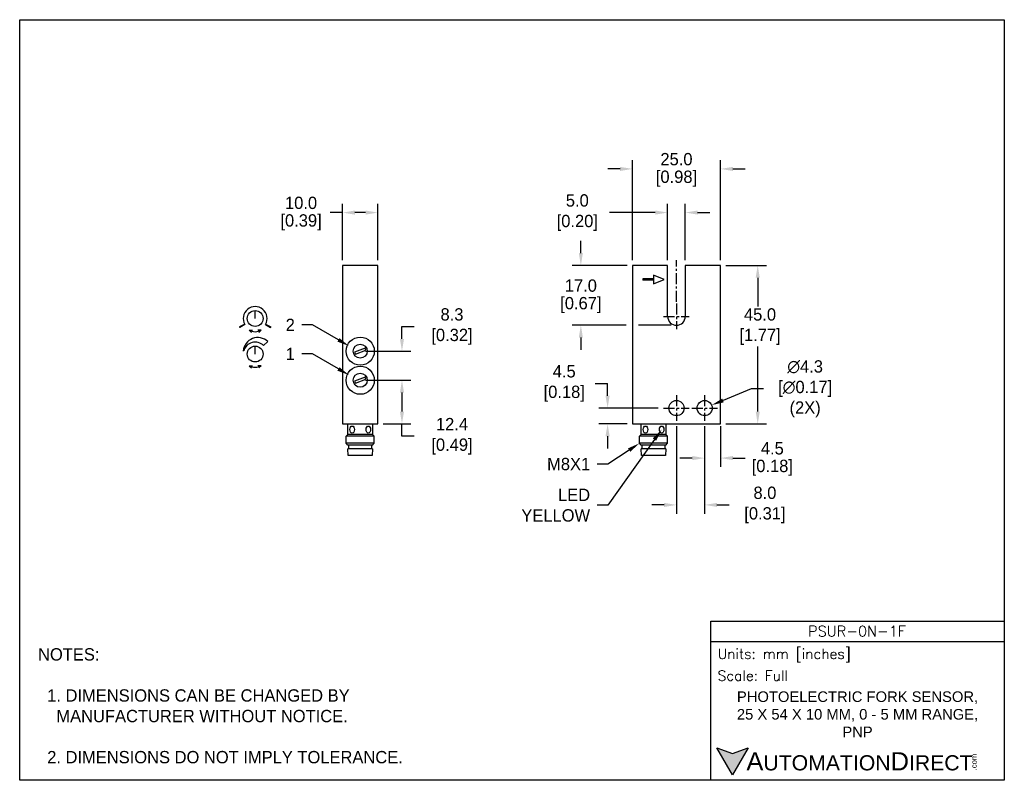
# Model space of a CAD drawing. Header units: inches. Extents: x 0 to 279, y 0 to 216.
import ezdxf
from ezdxf import colors
from ezdxf.entities.mleader import LeaderData, LeaderLine
from ezdxf.math import Vec2, Vec3

# ---------------------------------------------------------------- set-up
doc = ezdxf.new("R2010")
doc.units = ezdxf.units.IN
doc.header["$LTSCALE"] = 10
doc.header["$MEASUREMENT"] = 0
doc.linetypes.add('CENTER', pattern=[2, 1.25, -0.25, 0.25, -0.25])
for name, color, linetype in [('CENTERLINE', 40, 'CENTER'), ('DIMENSIONS', 140, 'Continuous'), ('TEXT', 140, 'Continuous')]:
    doc.layers.add(name, color=color, linetype=linetype)
doc.styles.add('ROMANS', font='romans.shx')
doc.styles.add('型式1', font='txt')
doc.dimstyles.get("Standard").update_dxf_attribs({"dimtxt": 3.5, "dimasz": 3.5, "dimexe": 2.5, "dimexo": 1.5, "dimgap": 1, "dimtad": 0, "dimtih": 1, "dimtoh": 1, "dimdec": 1, "dimzin": 0, "dimdsep": 46, "dimtxsty": 'Standard', "dimcen": 0, "dimadec": 0, "dimazin": 0, "dimtfac": 1, "dimtdec": 1, "dimtofl": 0, "dimtmove": 0, "dimatfit": 3, "dimfxl": 1, "dimtolj": 1, "dimtzin": 0, "dimarcsym": 0})

# ---------------------------------------------------------------- blocks, each defined once
blk = doc.blocks.new('SYMB_POTI-ANALOG')
at = {"color": 7, "linetype": 'Continuous'}
for p, q in [((4.52, 5.25), (4.52, 8.25)), ((7.7, 8.43), (9.29, 10.02)), ((0.17, 6.41), (0, 6.46)), ((2.27, 0.85), (3.47, 0.85)), ((2.27, 0.85), (3.12, 0)), ((6.77, 0.85), (5.57, 0.85)), ((6.77, 0.85), (5.92, 0))]:
    blk.add_line(p, q, dxfattribs=at)
blk.add_circle((4.52, 5.25), 3, dxfattribs=at)
for centre, radius, start, end in [((5.53, 5.94), 5.55, 47.2559, 174.6854), ((4.52, 5.25), 4.5, 45, 165), ((4.52, 4.75), 4.5, 240, 300)]:
    blk.add_arc(centre, radius, start, end, dxfattribs=at)
blk = doc.blocks.new('SYMB_POTI-DIGITAL')
at = {"color": 7, "linetype": 'Continuous'}
for p, q in [((5.96, 5.25), (5.96, 8.25)), ((1.99, 3.13), (0, 2.08)), ((2.06, 3), (0.11, 1.87)), ((3.71, 0.85), (4.56, 0)), ((3.71, 0.85), (4.91, 0.85)), ((8.21, 0.85), (7.01, 0.85)), ((8.21, 0.85), (7.36, 0)), ((9.86, 3), (11.81, 1.87)), ((9.93, 3.13), (11.92, 2.08))]:
    blk.add_line(p, q, dxfattribs=at)
blk.add_circle((5.96, 5.25), 3, dxfattribs=at)
for centre, radius, start, end in [((5.96, 5.25), 4.5, 330, 210), ((5.96, 5.25), 6.75, 208, 210), ((5.96, 4.75), 4.5, 240, 300), ((5.96, 5.25), 6.75, 330, 332)]:
    blk.add_arc(centre, radius, start, end, dxfattribs=at)
blk = doc.blocks.new('*D24')
at = {"layer": 'DEFPOINTS', "color": 0, "transparency": 16777216}
for p in [(198.87, 173.54), (173.87, 146.16), (198.87, 146.16)]:
    blk.add_point(p, dxfattribs=at)
at = {"layer": 'DIMENSIONS', "color": 0, "lineweight": -2, "transparency": 16777216}
for p, q in [((173.87, 147.66), (173.87, 176.04)), ((198.87, 147.66), (198.87, 176.04)), ((170.37, 173.54), (166.87, 173.54)), ((202.37, 173.54), (205.87, 173.54))]:
    blk.add_line(p, q, dxfattribs=at)
at = {"layer": 'DIMENSIONS', "color": 0, "transparency": 16777216}
for points in [[(170.37, 174.12), (170.37, 172.96), (173.87, 173.54)], [(202.37, 174.12), (202.37, 172.96), (198.87, 173.54)]]:
    blk.add_solid(points, dxfattribs=at)
at = {"layer": 'DIMENSIONS', "color": 0, "transparency": 16777216, "char_height": 3.5, "attachment_point": 5}
for s, insert in [('\\A1;25.0', (186.37, 176.29)), ('\\A1;[0.98]', (186.37, 170.79))]:
    blk.add_mtext(s, dxfattribs=dict(at, insert=insert))
blk = doc.blocks.new('*D25')
at = {"layer": 'DEFPOINTS', "color": 0, "transparency": 16777216}
for p in [(198.87, 146.16), (209.43, 146.16), (198.87, 101.16)]:
    blk.add_point(p, dxfattribs=at)
at = {"layer": 'DIMENSIONS', "color": 0, "lineweight": -2, "transparency": 16777216}
for p, q in [((200.37, 146.16), (211.93, 146.16)), ((209.43, 142.66), (209.43, 134.46)), ((209.43, 104.66), (209.43, 123.13)), ((200.37, 101.16), (211.93, 101.16))]:
    blk.add_line(p, q, dxfattribs=at)
at = {"layer": 'DIMENSIONS', "color": 0, "transparency": 16777216}
for points in [[(208.85, 142.66), (210.01, 142.66), (209.43, 146.16)], [(208.85, 104.66), (210.01, 104.66), (209.43, 101.16)]]:
    blk.add_solid(points, dxfattribs=at)
at = {"layer": 'DIMENSIONS', "color": 0, "transparency": 16777216, "insert": (209.43, 128.8), "char_height": 3.5, "attachment_point": 5}
blk.add_mtext('\\A1; 45.0\\P [1.77]', dxfattribs=at)
blk = doc.blocks.new('*D26')
at = {"layer": 'DEFPOINTS', "color": 0, "transparency": 16777216}
for p in [(91.63, 161.14), (91.63, 146.16), (101.63, 146.16)]:
    blk.add_point(p, dxfattribs=at)
at = {"layer": 'DIMENSIONS', "color": 0, "lineweight": -2, "transparency": 16777216}
for p, q in [((91.63, 147.66), (91.63, 163.64)), ((101.63, 147.66), (101.63, 163.64)), ((91.63, 161.14), (88.13, 161.14)), ((98.13, 161.14), (95.13, 161.14))]:
    blk.add_line(p, q, dxfattribs=at)
at = {"layer": 'DIMENSIONS', "color": 0, "transparency": 16777216}
for points in [[(95.13, 161.73), (95.13, 160.56), (91.63, 161.14)], [(98.13, 161.73), (98.13, 160.56), (101.63, 161.14)]]:
    blk.add_solid(points, dxfattribs=at)
at = {"layer": 'DIMENSIONS', "color": 0, "transparency": 16777216, "char_height": 3.5, "attachment_point": 5}
for s, insert in [('\\A1;10.0', (79.84, 163.89)), ('\\A1;[0.39]', (79.84, 158.39))]:
    blk.add_mtext(s, dxfattribs=dict(at, insert=insert))
blk = doc.blocks.new('*D27')
at = {"layer": 'DEFPOINTS', "color": 0, "transparency": 16777216}
for p in [(186.37, 102.01), (194.37, 102.01), (194.37, 78.17)]:
    blk.add_point(p, dxfattribs=at)
at = {"layer": 'DIMENSIONS', "color": 0, "lineweight": -2, "transparency": 16777216}
for p, q in [((186.37, 100.51), (186.37, 75.67)), ((194.37, 100.51), (194.37, 75.67)), ((182.87, 78.17), (179.37, 78.17)), ((197.87, 78.17), (201.37, 78.17))]:
    blk.add_line(p, q, dxfattribs=at)
at = {"layer": 'DIMENSIONS', "color": 0, "transparency": 16777216}
for points in [[(182.87, 78.75), (182.87, 77.59), (186.37, 78.17)], [(197.87, 78.75), (197.87, 77.59), (194.37, 78.17)]]:
    blk.add_solid(points, dxfattribs=at)
at = {"layer": 'DIMENSIONS', "color": 0, "transparency": 16777216, "insert": (210.82, 78.17), "char_height": 3.5, "attachment_point": 5}
blk.add_mtext('\\A1; 8.0\\P [0.31]', dxfattribs=at)
blk = doc.blocks.new('*D28')
at = {"layer": 'DEFPOINTS', "color": 0, "transparency": 16777216}
for p in [(166.83, 105.66), (182.72, 105.66), (173.87, 101.16)]:
    blk.add_point(p, dxfattribs=at)
at = {"layer": 'DIMENSIONS', "color": 0, "lineweight": -2, "transparency": 16777216}
for p, q in [((163.33, 112.66), (166.83, 112.66)), ((166.83, 109.16), (166.83, 112.66)), ((181.22, 105.66), (164.33, 105.66)), ((172.37, 101.16), (164.33, 101.16)), ((166.83, 97.66), (166.83, 94.16))]:
    blk.add_line(p, q, dxfattribs=at)
at = {"layer": 'DIMENSIONS', "color": 0, "transparency": 16777216}
for points in [[(166.24, 109.16), (167.41, 109.16), (166.83, 105.66)], [(166.24, 97.66), (167.41, 97.66), (166.83, 101.16)]]:
    blk.add_solid(points, dxfattribs=at)
at = {"layer": 'DIMENSIONS', "color": 0, "transparency": 16777216, "insert": (153.87, 112.66), "char_height": 3.5, "attachment_point": 5}
blk.add_mtext('\\A1; 4.5\\P [0.18]', dxfattribs=at)
blk = doc.blocks.new('*D29')
at = {"layer": 'DEFPOINTS', "color": 0, "transparency": 16777216}
for p in [(96.63, 121.81), (108.48, 121.81), (96.63, 113.56)]:
    blk.add_point(p, dxfattribs=at)
at = {"layer": 'DIMENSIONS', "color": 0, "lineweight": -2, "transparency": 16777216}
for p, q in [((108.48, 125.31), (108.48, 128.81)), ((108.48, 128.81), (111.98, 128.81)), ((98.13, 121.81), (110.98, 121.81)), ((98.13, 113.56), (110.98, 113.56)), ((108.48, 110.06), (108.48, 106.56))]:
    blk.add_line(p, q, dxfattribs=at)
at = {"layer": 'DIMENSIONS', "color": 0, "transparency": 16777216}
for points in [[(107.9, 125.31), (109.06, 125.31), (108.48, 121.81)], [(107.9, 110.06), (109.06, 110.06), (108.48, 113.56)]]:
    blk.add_solid(points, dxfattribs=at)
at = {"layer": 'DIMENSIONS', "color": 0, "transparency": 16777216, "insert": (122.02, 128.81), "char_height": 3.5, "attachment_point": 5}
blk.add_mtext('\\A1; 8.3\\P [0.32]', dxfattribs=at)
blk = doc.blocks.new('*D30')
at = {"layer": 'DEFPOINTS', "color": 0, "transparency": 16777216}
for p in [(96.63, 113.56), (101.63, 101.16), (108.48, 101.16)]:
    blk.add_point(p, dxfattribs=at)
at = {"layer": 'DIMENSIONS', "color": 0, "lineweight": -2, "transparency": 16777216}
for p, q in [((98.13, 113.56), (110.98, 113.56)), ((108.48, 110.06), (108.48, 104.66)), ((103.13, 101.16), (110.98, 101.16)), ((108.48, 97.66), (108.48, 101.16)), ((111.98, 97.66), (108.48, 97.66))]:
    blk.add_line(p, q, dxfattribs=at)
at = {"layer": 'DIMENSIONS', "color": 0, "transparency": 16777216}
for points in [[(107.9, 110.06), (109.06, 110.06), (108.48, 113.56)], [(107.9, 104.66), (109.06, 104.66), (108.48, 101.16)]]:
    blk.add_solid(points, dxfattribs=at)
at = {"layer": 'DIMENSIONS', "color": 0, "transparency": 16777216, "insert": (122.02, 97.66), "char_height": 3.5, "attachment_point": 5}
blk.add_mtext('\\A1; 12.4\\P [0.49]', dxfattribs=at)
blk = doc.blocks.new('*D31')
at = {"layer": 'DEFPOINTS', "color": 0, "transparency": 16777216}
for p in [(196.35, 106.49), (192.38, 104.84)]:
    blk.add_point(p, dxfattribs=at)
at = {"layer": 'DIMENSIONS', "color": 0, "lineweight": -2, "transparency": 16777216}
for p, q in [((207.52, 111.12), (199.58, 107.83)), ((211.02, 111.12), (207.52, 111.12))]:
    blk.add_line(p, q, dxfattribs=at)
at = {"layer": 'DIMENSIONS', "color": 0, "transparency": 16777216}
blk.add_solid([(199.36, 108.37), (199.81, 107.29), (196.35, 106.49)], dxfattribs=at)
at = {"layer": 'DIMENSIONS', "color": 0, "transparency": 16777216, "insert": (222.23, 111.12), "char_height": 3.5, "attachment_point": 5}
blk.add_mtext('\\A1; ∅4.3\\P [∅0.17]\\P (2X)', dxfattribs=at)
blk = doc.blocks.new('*D32')
at = {"layer": 'DEFPOINTS', "color": 0, "transparency": 16777216}
for p in [(183.87, 161.15), (183.87, 146.16), (188.87, 146.16)]:
    blk.add_point(p, dxfattribs=at)
at = {"layer": 'TEXT', "color": 0, "lineweight": -2, "transparency": 16777216}
for p, q in [((183.87, 147.66), (183.87, 163.65)), ((188.87, 147.66), (188.87, 163.65)), ((180.37, 161.15), (167.33, 161.15)), ((192.37, 161.15), (195.87, 161.15))]:
    blk.add_line(p, q, dxfattribs=at)
at = {"layer": 'TEXT', "color": 0, "transparency": 16777216}
for points in [[(180.37, 161.74), (180.37, 160.57), (183.87, 161.15)], [(192.37, 161.74), (192.37, 160.57), (188.87, 161.15)]]:
    blk.add_solid(points, dxfattribs=at)
at = {"layer": 'TEXT', "color": 0, "transparency": 16777216, "insert": (157.58, 161.15), "char_height": 3.5, "attachment_point": 5}
blk.add_mtext('\\A1; 5.0\\P [0.20]', dxfattribs=at)
blk = doc.blocks.new('*D33')
at = {"layer": 'DEFPOINTS', "color": 0, "transparency": 16777216}
for p in [(159.24, 146.16), (173.87, 146.16), (186.37, 129.16)]:
    blk.add_point(p, dxfattribs=at)
at = {"layer": 'TEXT', "color": 0, "lineweight": -2, "transparency": 16777216}
for p, q in [((159.24, 149.66), (159.24, 153.16)), ((172.37, 146.16), (156.74, 146.16)), ((172.12, 129.16), (156.74, 129.16)), ((184.87, 129.16), (175.62, 129.16)), ((159.24, 125.66), (159.24, 122.16))]:
    blk.add_line(p, q, dxfattribs=at)
at = {"layer": 'TEXT', "color": 0, "transparency": 16777216}
for points in [[(158.66, 149.66), (159.82, 149.66), (159.24, 146.16)], [(158.66, 125.66), (159.82, 125.66), (159.24, 129.16)]]:
    blk.add_solid(points, dxfattribs=at)
at = {"layer": 'TEXT', "color": 0, "transparency": 16777216, "char_height": 3.5, "attachment_point": 5}
for s, insert in [('\\A1;17.0', (159.24, 140.41)), ('\\A1;[0.67]', (159.24, 134.91))]:
    blk.add_mtext(s, dxfattribs=dict(at, insert=insert))
blk = doc.blocks.new('*D34')
at = {"layer": 'DEFPOINTS', "color": 0, "transparency": 16777216}
for p in [(194.37, 102.01), (198.87, 102.01), (198.87, 91.46)]:
    blk.add_point(p, dxfattribs=at)
at = {"layer": 'TEXT', "color": 0, "lineweight": -2, "transparency": 16777216}
for p, q in [((194.37, 100.51), (194.37, 88.96)), ((198.87, 100.51), (198.87, 88.96)), ((190.87, 91.46), (187.37, 91.46)), ((202.37, 91.46), (205.87, 91.46))]:
    blk.add_line(p, q, dxfattribs=at)
at = {"layer": 'TEXT', "color": 0, "transparency": 16777216}
for points in [[(190.87, 92.05), (190.87, 90.88), (194.37, 91.46)], [(202.37, 92.05), (202.37, 90.88), (198.87, 91.46)]]:
    blk.add_solid(points, dxfattribs=at)
at = {"layer": 'TEXT', "color": 0, "transparency": 16777216, "char_height": 3.5, "attachment_point": 5}
for s, insert in [('\\A1;4.5', (213.57, 94.21)), ('\\A1;[0.18]', (213.57, 88.71))]:
    blk.add_mtext(s, dxfattribs=dict(at, insert=insert))

msp = doc.modelspace()

# ---------------------------------------------------------------- hatches: boundary and pattern name
at = {"layer": 'TEXT'}
msp.add_hatch(color=256, dxfattribs=at).paths.add_polyline_path([(206.74, 9.21), (202.31, 7.59), (197.87, 9.21), (202.31, 1.53)])

# ---------------------------------------------------------------- linework, layer by layer
for p, q in [((101.63, 146.16), (91.63, 146.16)), ((91.63, 146.16), (91.63, 101.16)), ((101.63, 101.16), (101.63, 146.16)), ((173.87, 146.16), (173.87, 101.16)), ((183.87, 146.16), (173.87, 146.16)), ((183.87, 131.66), (183.87, 146.16)), ((188.87, 146.16), (188.87, 131.66)), ((198.87, 146.16), (188.87, 146.16)), ((198.87, 101.16), (198.87, 146.16)), ((179.87, 143.36), (179.87, 140.96)), ((182.87, 142.16), (179.87, 143.36)), ((179.87, 142.36), (176.87, 142.36)), ((176.87, 142.36), (176.87, 141.96)), ((179.87, 142.16), (176.87, 142.16)), ((179.87, 141.96), (176.87, 141.96)), ((179.87, 140.96), (182.87, 142.16)), ((98.01, 122.68), (95.04, 121.5)), ((95.04, 121.5), (95.26, 120.94)), ((95.26, 120.94), (98.23, 122.13)), ((98.23, 122.13), (98.01, 122.68)), ((98.01, 114.43), (95.04, 113.25)), ((95.04, 113.25), (95.26, 112.69)), ((95.26, 112.69), (98.23, 113.88)), ((98.23, 113.88), (98.01, 114.43)), ((91.63, 101.16), (101.63, 101.16)), ((93.13, 98.16), (93.13, 101.16)), ((100.13, 101.16), (100.13, 98.16)), ((173.87, 101.16), (198.87, 101.16)), ((176.37, 98.16), (176.37, 101.16)), ((183.37, 101.16), (183.37, 98.16)), ((92.63, 97.66), (93.13, 98.16)), ((100.13, 98.16), (93.13, 98.16)), ((100.63, 97.66), (100.13, 98.16)), ((175.87, 97.66), (176.37, 98.16)), ((183.37, 98.16), (176.37, 98.16)), ((183.87, 97.66), (183.37, 98.16)), ((92.63, 95.66), (92.63, 97.66)), ((100.63, 97.66), (92.63, 97.66)), ((93.13, 95.16), (92.63, 95.66)), ((100.63, 95.66), (92.63, 95.66)), ((100.13, 95.16), (93.13, 95.16)), ((93.43, 94.16), (93.43, 95.16)), ((99.83, 95.16), (99.83, 94.16)), ((100.13, 95.16), (100.63, 95.66)), ((100.63, 95.66), (100.63, 97.66)), ((183.87, 97.66), (175.87, 97.66)), ((175.87, 95.66), (175.87, 97.66)), ((183.87, 95.66), (175.87, 95.66)), ((176.37, 95.16), (175.87, 95.66)), ((183.37, 95.16), (176.37, 95.16)), ((176.67, 94.16), (176.67, 95.16)), ((183.07, 95.16), (183.07, 94.16)), ((183.37, 95.16), (183.87, 95.66)), ((183.87, 95.66), (183.87, 97.66)), ((93.43, 94.16), (93.13, 94.06)), ((100.13, 94.06), (93.13, 94.06)), ((93.23, 92.16), (93.13, 94.06)), ((100.13, 94.06), (99.83, 94.16)), ((100.13, 94.06), (100.03, 92.16)), ((176.67, 94.16), (176.37, 94.06)), ((176.47, 92.16), (176.37, 94.06)), ((183.37, 94.06), (176.37, 94.06)), ((183.37, 94.06), (183.07, 94.16)), ((183.37, 94.06), (183.27, 92.16)), ((100.03, 92.16), (93.23, 92.16)), ((183.27, 92.16), (176.47, 92.16))]:
    msp.add_line(p, q)
for centre, radius in [((96.63, 121.81), 4), ((96.63, 121.81), 2), ((96.63, 113.56), 4), ((96.63, 113.56), 2), ((186.37, 105.66), 2.15), ((194.37, 105.66), 2.15)]:
    msp.add_circle(centre, radius)
msp.add_arc((186.37, 131.66), 2.5, 180, 0)
for centre in [(94.33, 99.56), (98.93, 99.56), (177.57, 99.56), (182.17, 99.56)]:
    msp.add_ellipse(centre, major_axis=(0, -1), ratio=0.65)
at = {"layer": 'CENTERLINE', "ltscale": 0.25}
for p, q in [((186.37, 135.82), (186.37, 147.66)), ((186.37, 135.31), (186.37, 128.01)), ((182.72, 131.66), (190.02, 131.66)), ((186.37, 109.31), (186.37, 102.01)), ((194.37, 109.31), (194.37, 102.01)), ((182.72, 105.66), (190.02, 105.66)), ((190.72, 105.66), (198.02, 105.66))]:
    msp.add_line(p, q, dxfattribs=at)
at = {"layer": 'DEFPOINTS'}
msp.add_lwpolyline([(0, 215.9), (279.4, 215.9), (279.4, 0), (0, 0)], close=True, dxfattribs=at)
at = {"layer": 'TEXT'}
msp.add_line((196.09, 39.42), (279.4, 39.42), dxfattribs=at)
for points in [[(196.09, 0), (196.09, 45.17), (279.4, 45.17), (279.4, 0)], [(206.74, 9.21), (202.31, 1.53), (197.87, 9.21), (202.31, 7.59)]]:
    msp.add_lwpolyline(points, close=True, dxfattribs=at)

# ---------------------------------------------------------------- block references
at = {"xscale": 0.75, "yscale": 0.75, "zscale": 0.75}
for name, p in [('SYMB_POTI-DIGITAL', (62.35, 127.15)), ('SYMB_POTI-ANALOG', (63.43, 117.05))]:
    msp.add_blockref(name, p, dxfattribs=at)

# ---------------------------------------------------------------- texts
at = {"layer": 'TEXT'}
for s, insert, char_height, width, attachment_point, style in [('PSUR-0N-1F', (237.62, 42.33), 3, 55.9017, 5, 'ROMANS'), (' Units: mm [inches]', (196.09, 35.43), 2.8712, 83.3079, 4, 'ROMANS'), (' Scale: Full', (196.09, 29.69), 2.8712, 83.3079, 4, 'ROMANS'), ('{\\fArial|b0|i0|c0|p34;     \\H1.2x;A\\H0.8333x;UTOMATION\\H1.2x;D\\H0.8333x;IRECT}', (197.87, 5.37), 4.3068, 72.9565, 4, '型式1')]:
    msp.add_mtext(s, dxfattribs=dict(at, insert=insert, char_height=char_height, width=width, attachment_point=attachment_point, style=style))
at = {"layer": 'TEXT', "insert": (5.21, 37.5), "char_height": 3.5, "attachment_point": 1}
msp.add_mtext_dynamic_manual_height_columns('NOTES:\\P\\P  1. DIMENSIONS CAN BE CHANGED BY      \\P    MANUFACTURER WITHOUT NOTICE.\\P\\P  2. DIMENSIONS DO NOT IMPLY TOLERANCE.', width=190.8823, gutter_width=1, heights=[0], dxfattribs=at)
at = {"layer": 'TEXT', "insert": (237.75, 18.74), "char_height": 3, "width": 70.4556, "attachment_point": 5}
msp.add_mtext('{\\fArial|b0|i0|c0|p34;PHOTOELECTRIC FORK SENSOR, 25 X 54 X 10 MM, 0 - 5 MM RANGE, PNP}', dxfattribs=at)
at = {"layer": 'TEXT', "insert": (270.01, 2.84), "char_height": 1.5505, "width": 4.5946, "attachment_point": 1, "rotation": 90, "style": '型式1'}
msp.add_mtext('{\\fArial|b0|i0|c0|p34;.com}', dxfattribs=at)

# ---------------------------------------------------------------- dimensions: what is measured, and where the dimension line sits
at = {"layer": 'DIMENSIONS'}
for base, p1, p2, picture, middle in [((198.87, 173.54), (173.87, 146.16), (198.87, 146.16), '*D24', (186.37, 173.54)), ((91.63, 161.14), (101.63, 146.16), (91.63, 146.16), '*D26', (79.84, 161.14))]:
    dim = msp.add_linear_dim(base=base, p1=p1, p2=p2, dimstyle='Standard', override={"dimpost": '\\X'}, dxfattribs=at)
    dim.commit()
    dim.dimension.update_dxf_attribs({"geometry": picture, "text_midpoint": middle})
for base, p1, p2, override, picture, middle in [((209.43, 146.16), (198.87, 101.16), (198.87, 146.16), {"dimpost": '\\X'}, '*D25', (209.43, 128.8)), ((108.48009356, 121.81181886), (96.63254744, 113.56181886), (96.63254744, 121.81181886), {"dimpost": '\\X'}, '*D29', (122.02176023, 128.81181886)), ((166.83, 105.66), (173.87, 101.16), (182.72, 105.66), {"dimpost": '\\X', "dimtmove": 1}, '*D28', (166.58, 112.66)), ((108.48, 101.16), (96.63, 113.56), (101.63, 101.16), {"dimpost": '\\X', "dimtmove": 1}, '*D30', (109.64, 100))]:
    dim = msp.add_linear_dim(base=base, p1=p1, p2=p2, angle=90, text=' <>', dimstyle='Standard', override=override, dxfattribs=at)
    dim.commit()
    dim.dimension.update_dxf_attribs({"geometry": picture, "text_midpoint": middle, "dimtype": 160})
dim = msp.add_diameter_dim_2p(p1=(192.38, 104.84), p2=(196.35, 106.49), text=' <>\\P (2X)', dimstyle='Standard', override={"dimpost": '\\X'}, dxfattribs=at)
dim.commit()
dim.dimension.update_dxf_attribs({"geometry": '*D31', "text_midpoint": (222.23, 111.12), "dimtype": 163})
dim = msp.add_linear_dim(base=(194.37, 78.17), p1=(186.37, 102.01), p2=(194.37, 102.01), text=' <>', dimstyle='Standard', override={"dimpost": '\\X'}, dxfattribs=at)
dim.commit()
dim.dimension.update_dxf_attribs({"geometry": '*D27', "text_midpoint": (210.82, 78.17), "dimtype": 160})
at = {"layer": 'TEXT'}
dim = msp.add_linear_dim(base=(183.87, 161.15), p1=(188.87, 146.16), p2=(183.87, 146.16), text=' <>', dimstyle='Standard', override={"dimpost": '\\X'}, dxfattribs=at)
dim.commit()
dim.dimension.update_dxf_attribs({"geometry": '*D32', "text_midpoint": (157.58, 161.15), "dimtype": 160})
dim = msp.add_linear_dim(base=(159.24, 146.16), p1=(186.37, 129.16), p2=(173.87, 146.16), angle=90, dimstyle='Standard', override={"dimpost": '\\X'}, dxfattribs=at)
dim.commit()
dim.dimension.update_dxf_attribs({"geometry": '*D33', "text_midpoint": (159.24, 137.66)})
dim = msp.add_linear_dim(base=(198.87, 91.46), p1=(194.37, 102.01), p2=(198.87, 102.01), dimstyle='Standard', override={"dimpost": '\\X'}, dxfattribs=at)
dim.commit()
dim.dimension.update_dxf_attribs({"geometry": '*D34', "text_midpoint": (213.57, 91.46)})

# ---------------------------------------------------------------- leaders
ml = msp.add_multileader_mtext('Standard', dxfattribs=at)
ml.set_content('2', color=256)
ml.set_leader_properties()
ml.build(insert=Vec2(0, 0))
ml.multileader.update_dxf_attribs({"text_left_attachment_type": 2, "text_right_attachment_type": 2, "dogleg_length": 3, "arrow_head_size": 3.5})
ctx = ml.context
ctx.base_point, ctx.char_height, ctx.arrow_head_size, ctx.plane_origin = Vec3(73.74, 129.27), 3.5, 3.5, Vec3(93.47, 123.27)
ctx.left_attachment, ctx.right_attachment, ctx.text_align_type = 2, 2, 2
notes = []
notes.append((ctx, [(0, (1, 1, 0), (83.08, 129.27), (-1, 0), 3, [(0, [(93.47, 123.27)], 0, [])])]))
ctx.mtext.insert, ctx.mtext.alignment, ctx.mtext.flow_direction = Vec3(78.08, 131.02), 3, 5
ml = msp.add_multileader_mtext('Standard', dxfattribs=at)
ml.set_content('1', color=256)
ml.set_leader_properties()
ml.build(insert=Vec2(0, 0))
ml.multileader.update_dxf_attribs({"text_left_attachment_type": 2, "text_right_attachment_type": 2, "dogleg_length": 3, "arrow_head_size": 3.5})
ctx = ml.context
ctx.base_point, ctx.char_height, ctx.arrow_head_size, ctx.plane_origin = Vec3(74.91, 121.02), 3.5, 3.5, Vec3(93.47, 115.02)
ctx.left_attachment, ctx.right_attachment, ctx.text_align_type = 2, 2, 2
notes.append((ctx, [(0, (1, 1, 0), (83.08, 121.02), (-1, 0), 3, [(0, [(93.47, 115.02)], 0, [])])]))
ctx.mtext.insert, ctx.mtext.alignment, ctx.mtext.flow_direction = Vec3(78.08, 122.77), 3, 5
ml = msp.add_multileader_mtext('Standard', dxfattribs=at)
ml.set_content('LED\\PYELLOW', color=256)
ml.set_leader_properties()
ml.build(insert=Vec2(0, 0))
ml.multileader.update_dxf_attribs({"text_left_attachment_type": 2, "text_right_attachment_type": 2, "dogleg_length": 3, "arrow_head_size": 3.5})
ctx = ml.context
ctx.base_point, ctx.char_height, ctx.arrow_head_size, ctx.plane_origin = Vec3(138.86, 78.11), 3.5, 3.5, Vec3(177.57, 99.56)
ctx.left_attachment, ctx.right_attachment, ctx.text_align_type = 2, 2, 2
notes.append((ctx, [(0, (1, 1, 0), (166.86, 78.11), (-1, 0), 3, [(0, [(182.17, 99.56)], 0, [])])]))
ctx.mtext.insert, ctx.mtext.alignment, ctx.mtext.flow_direction = Vec3(161.86, 82.78), 3, 5
ml = msp.add_multileader_mtext('Standard', dxfattribs=at)
ml.set_content('M8X1', color=256)
ml.set_leader_properties()
ml.build(insert=Vec2(0, 0))
ml.multileader.update_dxf_attribs({"text_left_attachment_type": 2, "text_right_attachment_type": 2, "dogleg_length": 3, "arrow_head_size": 3.5})
ctx = ml.context
ctx.base_point, ctx.char_height, ctx.arrow_head_size, ctx.plane_origin = Vec3(148.23, 89.78), 3.5, 3.5, Vec3(175.62, 95.41)
ctx.left_attachment, ctx.right_attachment, ctx.text_align_type = 2, 2, 2
notes.append((ctx, [(0, (1, 1, 0), (166.89, 89.78), (-1, 0), 3, [(0, [(175.87, 95.66)], 0, [])])]))
ctx.mtext.insert, ctx.mtext.alignment, ctx.mtext.flow_direction = Vec3(161.89, 91.53), 3, 5
for ctx, leaders in notes:
    for number, flags, end, landing, length, lines in leaders:
        leader = LeaderData()
        leader.index, (leader.has_last_leader_line, leader.has_dogleg_vector, leader.attachment_direction) = number, flags
        leader.last_leader_point, leader.dogleg_vector, leader.dogleg_length = Vec3(end), Vec3(landing), length
        for number, points, colour, breaks in lines:
            line = LeaderLine()
            line.index, line.vertices, line.color, line.breaks = number, Vec3.list(points), colors.encode_raw_color(colour), breaks
            leader.lines.append(line)
        ctx.leaders.append(leader)

doc.saveas('drawing.dxf')
